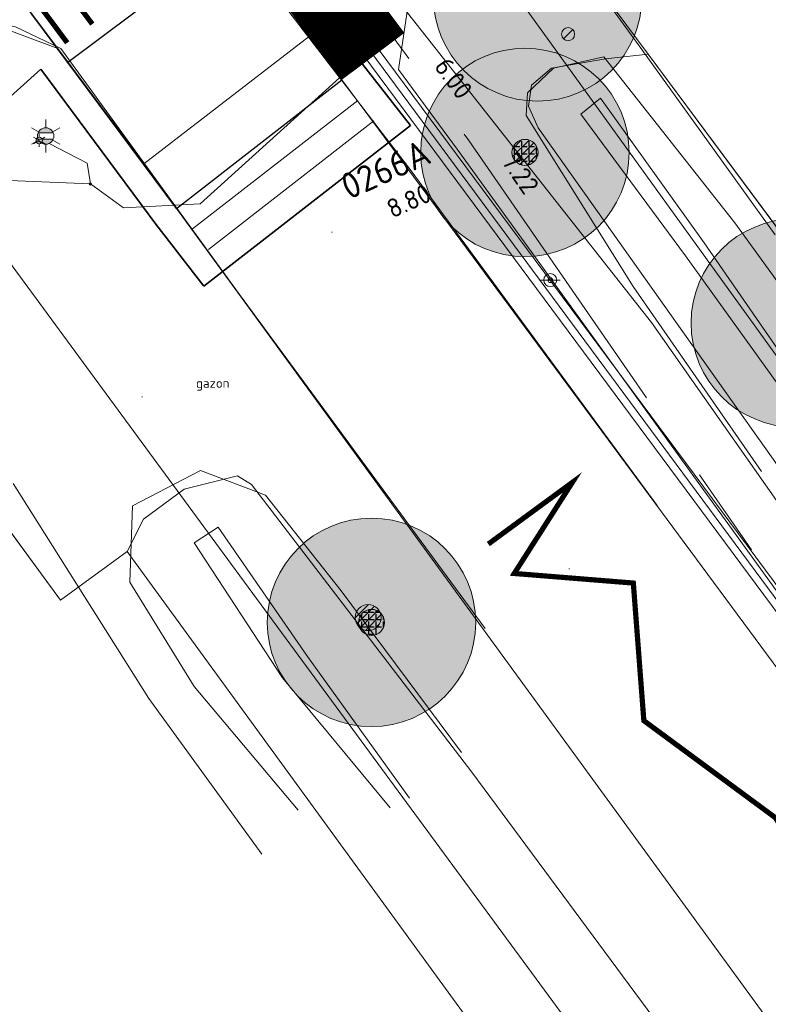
# Model space of a CAD drawing. Header units: metres. Extents: x 163628 to 167855, y 402678 to 405435.
# Tile 170 of 256: x 164804 to 164819, y 403532 to 403551. Entities that reach past the tile are written whole.
import ezdxf
from ezdxf.enums import TextEntityAlignment as Align

# ---------------------------------------------------------------- set-up
doc = ezdxf.new("R2010")
doc.units = ezdxf.units.M
doc.linetypes.add('X-CA190022.004-UO-WHM_Riolering gemeente_NLCS_v0.2$0$RI-GWA', pattern=[18.45, 6, -1.8, 1.75, -1.8, 1.75, -1.8, 1.75, -1.8])
doc.layers.get('0').update_dxf_attribs({"lineweight": 25})
for name, color, linetype, lineweight in [('X-CA190022.004-UO-BGT_Ondergrond$0$GE_201_SHDHek_Lijn_GEM', 253, 'X-CA190022.004-UO-BGT_Ondergrond$0$Hekwerk', 9), ('X-CA190022.004-UO-BGT_Ondergrond$0$GE_203_VGOHaag_Lijn_GEM', 253, 'X-CA190022.004-UO-BGT_Ondergrond$0$Heg', 9), ('X-CA190022.004-UO-BGT_Ondergrond$0$GE_314_WGDRijbaanLokaleweg_Vlak_GEM', 253, 'Continuous', 9), ('X-CA190022.004-UO-BGT_Ondergrond$0$GE_315_WGDRijbaanLokalewegverkeersdrempel_GEM', 253, 'Continuous', 9), ('X-CA190022.004-UO-BGT_Ondergrond$0$GE_316_WGDFietspad_Vlak_GEM', 253, 'Continuous', 9), ('X-CA190022.004-UO-BGT_Ondergrond$0$GE_367_OWGBerm_groenvoorziening_grasenk_GEM', 253, 'Continuous', 9), ('X-CA190022.004-UO-BGT_Ondergrond$0$GE_401_OTDErf_Vlak_GEM', 253, 'Continuous', 9), ('X-CA190022.004-UO-BGT_Ondergrond$0$GE_476_BTDGraslandagrarisch_Vlak_GEM', 253, 'Continuous', 9), ('X-CA190022.004-UO-BGT_Ondergrond$0$GE_523_WTDGreppel_drogesloot_Vlak_GEM', 253, 'Continuous', 9), ('X-CA190022.004-UO-BGT_Ondergrond$0$GE_861_PALLichtmast_Punt_GEM', 253, 'Continuous', 9), ('X-CA190022.004-UO-DTM inmeting$0$B-WE-AL-AANPIJLING-T18', 246, 'Continuous', 0), ('X-CA190022.004-UO-DTM inmeting$0$B-WE-GR-BOOM-S', 246, 'Continuous', 0), ('X-CA190022.004-UO-DTM inmeting$0$B-WE-GW-TALUD_KRUIN-G', 246, 'Continuous', 0), ('X-CA190022.004-UO-DTM inmeting$0$B-WE-GW-TALUD_TEEN-G', 246, 'Continuous', 0), ('X-CA190022.004-UO-DTM inmeting$0$B-WE-IE-MEUBILAIR_WEGMEUBILAIR-S', 246, 'Continuous', 0), ('X-CA190022.004-UO-DTM inmeting$0$B-WE-IE-TERREINAFSCHEIDING_KUNSTMATIG_RASTERHEKWERK-G', 246, 'X-CA190022.004-UO-DTM inmeting$0$IE-TERREINAFSCHEIDING-KUNSTMATIG-OPEN', 0), ('X-CA190022.004-UO-DTM inmeting$0$B-WE-OG-HOOGTEPUNT-S', 246, 'Continuous', 0), ('X-CA190022.004-UO-DTM inmeting$0$B-WE-RI-PUTDEKSELHOOGTE-T25', 246, 'Continuous', 0), ('X-CA190022.004-UO-DTM inmeting$0$B-WE-VH-VERHARDING_ASFALT-G', 246, 'Continuous', 0), ('X-CA190022.004-UO-DWM_Beplanting$0$B-WE-GR-BOOM-S AFKOMSTIG UIT BGT', 252, 'Continuous', 0), ('X-CA190022.004-UO-DWM_Snelfietsroute$0$N-WE-VH-DREMPEL-G', 125, 'Continuous', 25), ('X-CA190022.004-UO-DWM_Snelfietsroute$0$N-WE-VH-KANTVERHARDING-G', 125, 'Continuous', 25), ('X-CA190022.004-UO-DWM_Snelfietsroute$0$N-WE-VH-VERHARDING_ASFALT_ZAAGSNEDE-G', 125, 'X-CA190022.004-UO-DWM_Snelfietsroute$0$VH-ZAAGSNEDE', 25), ('X-CA190022.004-UO-DWM_Snelfietsroute$0$N-WE-VW-MARKERING_LANGS_STREEP_DOORGETROKKEN DREMPEL_010-G', 125, 'Continuous', 25), ('X-CA190022.004-UO-DWM_Snelfietsroute$0$N-WE-VW-MARKERING_LANGS_STREEP_DOORGETROKKEN_010-G', 125, 'Continuous', 25), ('X-CA190022.004-UO-DWM_Snelfietsroute$0$V-WE-VH-VERHARDING_ASFALT-FREESVAK', 125, 'Continuous', 18), ('X-CA190022.004-UO-GZM_Werkgrens_v0.1$0$N-WE-KG-GRENS_SYSTEEMGRENS-G', 7, 'X-CA190022.004-UO-GZM_Werkgrens_v0.1$0$KG-OG', 35), ('X-CA190022.004-UO-KAD_Percelen$0$B-WE-KG-GRENS_PERCEEL-GV', 150, 'Continuous', 9), ('X-CA190022.004-UO-WHM_Riolering gemeente_NLCS_v0.2$0$B-WE-RI-BOB-T18', 214, 'Continuous', 15), ('X-CA190022.004-UO-WHM_Riolering gemeente_NLCS_v0.2$0$B-WE-RI-GWA_TRANSPORTLEIDING-G', 214, 'X-CA190022.004-UO-WHM_Riolering gemeente_NLCS_v0.2$0$RI-GWA', 15), ('X-CA190022.004-UO-WHM_Riolering gemeente_NLCS_v0.2$0$B-WE-RI-PUTDEKSELHOOGTE-T18', 214, 'Continuous', 15), ('X-CA190022.004-UO-WHM_Riolering gemeente_NLCS_v0.2$0$B-WE-RI-PUTNUMMER-T25', 214, 'Continuous', 15)]:
    doc.layers.add(name, color=color, linetype=linetype, lineweight=lineweight)
doc.layers.add('X-CA190022.004-UO-DTM inmeting$0$X-XX-AL-MEETPUNT-S', color=246, linetype='Continuous', lineweight=0, plot=False)
for name, color, linetype in [('X-CA190022.004-UO-DWM_Beplanting$0$B-WE-GR-BOOM-S AFKOMSTIG UIT BOMENBESTAND GEMEENTE', 252, 'Continuous'), ('X-CA190022.004-UO-DWM_Beplanting$0$B-WE-GR-BOOM-S AFKOMSTIG UIT DTM_v0.4', 252, 'Continuous'), ('X-CA190022.004-UO-DWM_Beplanting$0$N-GV-GR-GRAS-A-200', 7, 'Continuous')]:
    doc.layers.add(name, color=color, linetype=linetype)
for name, color, linetype, lineweight, transparency in [('X-CA190022.004-UO-KL_Wenstracé_v0.3$0$N-WE-KL-TRACE_WENSTRACE-G 1.5m', 24, 'Continuous', 35, 0.6), ('X-CA190022.004-UO-KLIC$0$B-OI-KL-DATA_KPN_0000546663_VECT_19O042616-G', 42, 'X-CA190022.004-UO-KLIC$0$1-200 TELEFONIE-KPN', 0, 0.25), ('X-CA190022.004-UO-KLIC$0$B-OI-KL-DATA_ZIGGO BV_0000546674_VECT_19O042616-G', 42, 'X-CA190022.004-UO-KLIC$0$1-200 ZIGGO', 0, 0.25), ('X-CA190022.004-UO-KLIC$0$B-OI-KL-WATER_BW_0000551269_VECT_19O042616-G', 42, 'X-CA190022.004-UO-KLIC$0$1-200 WATERLEIDING', 0, 0.25), ('X-CA190022.004-UO-KLIC$0$B-WE-KL-ET_LS-G', 42, 'X-CA190022.004-UO-KLIC$0$1-200 LAAGSPANNING', 0, 0.25), ('X-CA190022.004-UO-KLIC$0$B-WE-KL-ET_LS_HULPSTUK-S', 42, 'X-CA190022.004-UO-KLIC$0$1-200 LAAGSPANNING', 0, 0.25), ('X-CA190022.004-UO-KLIC$0$B-WE-KL-ET_LS_KABELBED-G', 42, 'X-CA190022.004-UO-KLIC$0$1-200 LAAGSPANNING', 0, 0.25), ('X-CA190022.004-UO-KLIC$0$B-WE-KL-GAS_LD-G', 42, 'X-CA190022.004-UO-KLIC$0$1-200 GASLEIDING LAGE DRUK', 0, 0.25)]:
    doc.layers.add(name, color=color, linetype=linetype, lineweight=lineweight, transparency=transparency)
doc.styles.add('X-CA190022.004-UO-BGT_Ondergrond$0$NLCS-ISO', font='NLCS-ISO.ttf')
doc.styles.add('X-CA190022.004-UO-DTM inmeting$0$NLCS-ISO', font='isocpeur.ttf', dxfattribs={"height": 2.5})
doc.styles.add('X-CA190022.004-UO-KLIC$0$NLCS-ISO', font='NLCS-ISO.ttf')
doc.styles.add('X-CA190022.004-UO-WHM_Riolering gemeente_NLCS_v0.2$0$NLCS-ISO-M200-T18', font='NLCS-ISO.ttf', dxfattribs={"height": 0.36})
doc.styles.add('X-CA190022.004-UO-WHM_Riolering gemeente_NLCS_v0.2$0$NLCS-ISO-M200-T25', font='NLCS-ISO.ttf', dxfattribs={"height": 0.5})
doc.linetypes.add('X-CA190022.004-UO-BGT_Ondergrond$0$Heg', pattern='A,5,-1.5,[2,dgnlstyle-meierijstad.shx,S=0.007937,R=45,X=0,Y=0],-1.5', length=8)
doc.linetypes.add('X-CA190022.004-UO-BGT_Ondergrond$0$Hekwerk', pattern='A,5,-1.5,[2,dgnlstyle-Veghel.shx,S=0.007937,R=0,X=0,Y=0],-1.5', length=8)
doc.linetypes.add('X-CA190022.004-UO-DTM inmeting$0$IE-TERREINAFSCHEIDING-KUNSTMATIG-OPEN', pattern='A,7,-1.5,[67,NLCS.SHX,S=0.75,R=0,X=0,Y=0],-1.5', length=10)
doc.linetypes.add('X-CA190022.004-UO-DWM_Snelfietsroute$0$VH-ZAAGSNEDE', pattern='A,1e-05,-2.54,[181,NLCS.SHX,S=2.54,R=0,X=-2.54,Y=0],-5.08,[181,NLCS.SHX,S=2.54,R=180,X=2.54,Y=0],-2.54', length=10.16001)
doc.linetypes.add('X-CA190022.004-UO-GZM_Werkgrens_v0.1$0$KG-OG', pattern='A,5.5,-1.5,[2,NLCS.SHX,S=0.5,R=0,X=0,Y=0],-1.5', length=8.5)
doc.linetypes.add('X-CA190022.004-UO-KLIC$0$1-200 GASLEIDING LAGE DRUK', pattern='A,1.5,-0.6,["GAS LD",X-CA190022.004-UO-KLIC$0$NLCS-ISO,S=0.24,R=0,X=-0.5,Y=-0.12],-0.7', length=2.8)
doc.linetypes.add('X-CA190022.004-UO-KLIC$0$1-200 LAAGSPANNING', pattern='A,1.5,-0.6,["LS",X-CA190022.004-UO-KLIC$0$NLCS-ISO,S=0.24,R=0,X=-0.45,Y=-0.12],-0.05', length=2.15)
doc.linetypes.add('X-CA190022.004-UO-KLIC$0$1-200 TELEFONIE-KPN', pattern='A,1.5,-0.6,["KPN",X-CA190022.004-UO-KLIC$0$NLCS-ISO,S=0.24,R=0,X=-0.5,Y=-0.12],-0.3', length=2.4)
doc.linetypes.add('X-CA190022.004-UO-KLIC$0$1-200 WATERLEIDING', pattern='A,1.5,-0.6,["WATER",X-CA190022.004-UO-KLIC$0$NLCS-ISO,S=0.24,R=0,X=-0.5,Y=-0.12],-0.65', length=2.75)
doc.linetypes.add('X-CA190022.004-UO-KLIC$0$1-200 ZIGGO', pattern='A,1.5,-0.6,["ZIGGO",X-CA190022.004-UO-KLIC$0$NLCS-ISO,S=0.24,R=0,X=-0.5,Y=-0.12],-0.5', length=2.6)

# ---------------------------------------------------------------- blocks, each defined once
blk = doc.blocks.new('X-CA190022.004-UO-BGT_Ondergrond$0$N-SIE-WEG_LICHTMAST-SO')
h = blk.add_hatch(color=256)
h.paths.add_polyline_path([(1.16, 0.5, 0.658505), (-1.16, 0.5)])
h.paths.add_polyline_path([(-1.16, -0.5, 0.658505), (1.16, -0.5)])
at = {"flags": 128}
for points in [[(0, 1.27), (0, 2.53)], [(-2.19, 1.27), (-1.1, 0.63)], [(-1.16, 0.5), (1.16, 0.5)], [(1.1, 0.63), (2.19, 1.27)], [(-2.19, -1.27), (-1.1, -0.63)], [(-1.16, -0.5), (1.16, -0.5)], [(0, -1.27), (0, -2.53)], [(2.19, -1.27), (1.1, -0.63)]]:
    blk.add_lwpolyline(points, dxfattribs=at)
at = {"ltscale": 0.5}
blk.add_circle((0, 0), 1.27, dxfattribs=at)
at = {"style": 'X-CA190022.004-UO-BGT_Ondergrond$0$NLCS-ISO'}
blk.add_attdef('TYPE', text='', height=1.8, dxfattribs=at).set_placement((0, 2.53), align=Align.BOTTOM_CENTER)
blk = doc.blocks.new('X-CA190022.004-UO-BGT_Ondergrond$0$IMGEOLichtmastpaal')
at = {"xscale": 5, "yscale": 5, "zscale": 5}
blk.add_blockref('X-CA190022.004-UO-BGT_Ondergrond$0$N-SIE-WEG_LICHTMAST-SO', (0.04, 6.39), dxfattribs=at)
blk = doc.blocks.new('X-CA190022.004-UO-DTM inmeting$0$punt')
at = {"color": 0, "lineweight": -2}
blk.add_line((0, 0), (0, 0), dxfattribs=at)
blk = doc.blocks.new('X-CA190022.004-UO-DTM inmeting$0$SOG-HOOGTEPUNT-SO')
for p, q in [((-0.5, 0), (0.5, 0)), ((0, 0.5), (0, -0.5))]:
    blk.add_line(p, q)
blk = doc.blocks.new('X-CA190022.004-UO-DTM inmeting$0$SIE-WEG_VERKEERSBORD_PAAL')
blk.add_line((-0.3, 0), (0.3, 0))
for radius in [0.2, 0.0745]:
    blk.add_circle((0, 0), radius)
at = {"style": 'X-CA190022.004-UO-DTM inmeting$0$NLCS-ISO'}
blk.add_attdef('VERKEERSBORD', (0.2, 0.202), '', height=0.4, dxfattribs=at)
blk = doc.blocks.new('X-CA190022.004-UO-DTM inmeting$0$boom')
h = blk.add_hatch()
h.set_pattern_fill('ANSI31', color=256, scale=0.13)
h.paths.add_polyline_path([(-1, 0, 1), (1, 0, 1)])
blk.add_circle((0, 0), 1)
blk = doc.blocks.new('X-CA190022.004-UO-DTM inmeting$0$B-SIE-WEG_LICHTMAST-SO')
at = {"ltscale": 0.1}
for p, q in [((-0.33, 0.19), (-0.67, 0.39)), ((0, 0.39), (0, 0.77)), ((0.33, 0.19), (0.67, 0.39)), ((-0.33, -0.19), (-0.67, -0.39)), ((0, -0.39), (0, -0.77)), ((0.33, -0.19), (0.67, -0.39))]:
    blk.add_line(p, q, dxfattribs=at)
at = {"flags": 128}
for points in [[(-0.35, 0.15), (0.35, 0.15)], [(-0.35, -0.15), (0.35, -0.15)]]:
    blk.add_lwpolyline(points, dxfattribs=at)
at = {"ltscale": 0.1}
blk.add_circle((0, 0), 0.386, dxfattribs=at)
at = {"style": 'X-CA190022.004-UO-DTM inmeting$0$NLCS-ISO'}
blk.add_attdef('TYPE', text='', height=0.549, dxfattribs=at).set_placement((0, 0.77), align=Align.BOTTOM_CENTER)
blk = doc.blocks.new('X-CA190022.004-UO-DTM inmeting$0$putdeksel 1.03')
at = {"layer": 'X-CA190022.004-UO-DTM inmeting$0$B-WE-RI-PUTDEKSELHOOGTE-T25', "flags": 128}
blk.add_lwpolyline([(-0.177, -0.177), (0.177, 0.177)], dxfattribs=at)
at = {"layer": 'X-CA190022.004-UO-DTM inmeting$0$B-WE-RI-PUTDEKSELHOOGTE-T25'}
blk.add_circle((0, 0), 0.25, dxfattribs=at)
blk = doc.blocks.new('X-CA190022.004-UO-DTM inmeting$0$Putdeksel 1.04')
at = {"layer": 'X-CA190022.004-UO-DTM inmeting$0$B-WE-RI-PUTDEKSELHOOGTE-T25'}
blk.add_blockref('X-CA190022.004-UO-DTM inmeting$0$putdeksel 1.03', (0, 0), dxfattribs=at)
blk = doc.blocks.new('X-CA190022.004-UO-KLIC$0$SKL-WTB_HULP_MOF-SO')
at = {"linetype": 'ByBlock', "lineweight": 18}
h = blk.add_hatch(color=0, dxfattribs=at)
h.dxf.hatch_style = 1
h.paths.add_polyline_path([(-0.5625, 0, 1), (0.5625, 0, 1)])
at = {"color": 0, "linetype": 'ByBlock', "lineweight": 18}
blk.add_circle((0, 0), 0.5625, dxfattribs=at)
at = {"color": 0, "linetype": 'ByBlock', "lineweight": 18, "style": 'X-CA190022.004-UO-KLIC$0$NLCS-ISO', "flags": 1}
for tag, p in [('TYPE', (1.5, 0)), ('OMSCHRIJVING', (1.5, -3)), ('LABEL', (1.5, -1.5))]:
    blk.add_attdef(tag, p, '', height=1, dxfattribs=at)
blk = doc.blocks.new('X-CA190022.004-UO-DWM_Beplanting$0$SGR-BOOM_01-SO')
at = {"linetype": 'ByBlock', "lineweight": 18}
h = blk.add_hatch(color=0, dxfattribs=at)
h.dxf.hatch_style = 1
edge = h.paths.add_edge_path()
edge.add_arc((0, 0), 0.25, 0, 360)
at = {"color": 0, "linetype": 'ByBlock', "lineweight": 18}
for radius in [2, 0.25]:
    blk.add_circle((0, 0), radius, dxfattribs=at)
blk = doc.blocks.new('X-CA190022.004-UO-DWM_Beplanting$0$IMGEOBoom')
at = {"transparency": 33554457}
h = blk.add_hatch(color=256, dxfattribs=at)
h.dxf.hatch_style = 1
edge = h.paths.add_edge_path()
edge.add_arc((0, 0), 100, 0, 360)
edge = h.paths.add_edge_path(flags=17)
edge.add_arc((0, 0), 12.5, 0, 360)
h = blk.add_hatch()
h.set_pattern_fill('ANGLE', color=256)
h.set_pattern_definition([(0, (0, 0), (0, 6.985), [5.08, -1.905]), (90, (0, 0), (-6.985, 4e-16), [5.08, -1.905])])
edge = h.paths.add_edge_path(flags=17)
edge.add_arc((0, 0), 12.5, 0, 360)
at = {"layer": 'X-CA190022.004-UO-DWM_Beplanting$0$N-GV-GR-GRAS-A-200'}
h = blk.add_hatch(color=256, dxfattribs=at)
h.dxf.hatch_style = 1
edge = h.paths.add_edge_path(flags=17)
edge.add_arc((0, 0), 12.5, 0, 360)
at = {"xscale": 50, "yscale": 50, "zscale": 50}
blk.add_blockref('X-CA190022.004-UO-DWM_Beplanting$0$SGR-BOOM_01-SO', (0, 0), dxfattribs=at)

msp = doc.modelspace()

# ---------------------------------------------------------------- linework, layer by layer
at = {"layer": 'X-CA190022.004-UO-BGT_Ondergrond$0$GE_201_SHDHek_Lijn_GEM'}
for p, q in [((164816.43, 403550.653), (164814.494, 403553.261)), ((164824.925, 403539.208), (164816.43, 403550.653))]:
    msp.add_line(p, q, dxfattribs=at)
at = {"layer": 'X-CA190022.004-UO-BGT_Ondergrond$0$GE_203_VGOHaag_Lijn_GEM'}
msp.add_line((164799.971, 403547.237), (164805.156, 403540.166), dxfattribs=at)
at = {"layer": 'X-CA190022.004-UO-BGT_Ondergrond$0$GE_314_WGDRijbaanLokaleweg_Vlak_GEM', "flags": 128}
msp.add_lwpolyline([(164834.55, 403510.41), (164808.003, 403546.836), (164807.381, 403547.69), (164810.555, 403550.158), (164811.257, 403549.212), (164839.612, 403510.857)], dxfattribs=at)
at = {"layer": 'X-CA190022.004-UO-BGT_Ondergrond$0$GE_315_WGDRijbaanLokalewegverkeersdrempel_GEM', "flags": 128}
for points in [[(164808.24, 403553.281), (164809.934, 403550.997), (164806.751, 403548.547), (164805.104, 403550.757), (164804.392, 403551.712), (164807.802, 403553.866), (164808.24, 403553.281)], [(164810.555, 403550.158), (164807.381, 403547.69), (164806.98, 403548.24), (164806.751, 403548.547), (164809.934, 403550.997), (164810.555, 403550.158)]]:
    msp.add_lwpolyline(points, dxfattribs=at)
at = {"layer": 'X-CA190022.004-UO-BGT_Ondergrond$0$GE_316_WGDFietspad_Vlak_GEM', "flags": 128}
msp.add_lwpolyline([(164777.48, 403551.59), (164785.18, 403548.901), (164787.88, 403548.37), (164790.83, 403549), (164797.385, 403552.065), (164798.83, 403552.74), (164801.326, 403554.448), (164801.464, 403555.641), (164802.021, 403554.894), (164804.392, 403551.712), (164805.104, 403550.757), (164803.782, 403551.252), (164803.21, 403551.146), (164798.777, 403549.092), (164797.942, 403548.705), (164793.738, 403546.45)], dxfattribs=at)
at = {"layer": 'X-CA190022.004-UO-BGT_Ondergrond$0$GE_367_OWGBerm_groenvoorziening_grasenk_GEM', "flags": 128}
for points in [[(164839.612, 403510.857), (164811.257, 403549.212), (164810.555, 403550.158), (164809.934, 403550.997), (164808.24, 403553.281), (164808.297, 403554.21), (164810.26, 403555.972), (164811.274, 403557.307), (164812.075, 403556.422), (164814.494, 403553.261), (164816.43, 403550.653), (164815.615, 403550.561)], [(164835.589, 403506.33), (164829.767, 403513.937), (164824.074, 403521.961), (164813.048, 403536.862), (164808.822, 403542.389), (164808.549, 403542.553), (164807.529, 403542.301), (164806.745, 403541.721), (164806.434, 403541.103), (164805.156, 403540.166), (164799.971, 403547.237), (164798.777, 403549.092), (164803.21, 403551.146), (164803.782, 403551.252), (164805.104, 403550.757), (164806.751, 403548.547), (164806.98, 403548.24), (164807.381, 403547.69), (164808.003, 403546.836)], [(164815.615, 403550.561), (164814.577, 403550.382), (164814.194, 403550.055), (164814.139, 403549.655), (164814.32, 403549.236), (164822.388, 403537.856), (164830.712, 403526.694), (164835.681, 403519.727)], [(164808.003, 403546.836), (164834.55, 403510.41)]]:
    msp.add_lwpolyline(points, dxfattribs=at)
at = {"layer": 'X-CA190022.004-UO-BGT_Ondergrond$0$GE_401_OTDErf_Vlak_GEM', "flags": 128}
msp.add_lwpolyline([(164620.047, 403474.794), (164683.071, 403504.746), (164766.236, 403544.544), (164771.263, 403545.786), (164774.138, 403545.724), (164776.394, 403545.354), (164787.928, 403542.792), (164789.839, 403542.878), (164793.081, 403543.524), (164799.971, 403547.237), (164805.156, 403540.166), (164806.434, 403541.103), (164827.881, 403511.643), (164834.892, 403502.714)], dxfattribs=at)
at = {"layer": 'X-CA190022.004-UO-BGT_Ondergrond$0$GE_476_BTDGraslandagrarisch_Vlak_GEM', "flags": 128}
msp.add_lwpolyline([(164835.006, 403525.555), (164824.925, 403539.208), (164816.43, 403550.653), (164814.494, 403553.261), (164812.075, 403556.422), (164815.7, 403561.975), (164822.431, 403572.962)], dxfattribs=at)
at = {"layer": 'X-CA190022.004-UO-BGT_Ondergrond$0$GE_523_WTDGreppel_drogesloot_Vlak_GEM', "flags": 128}
for points in [[(164816.43, 403550.653), (164824.925, 403539.208), (164835.006, 403525.555), (164837.744, 403521.908), (164837.65, 403521.141), (164837.429, 403520.159), (164837.046, 403519.832), (164836.281, 403519.489), (164835.681, 403519.727), (164830.712, 403526.694), (164822.388, 403537.856), (164814.32, 403549.236), (164814.139, 403549.655), (164814.194, 403550.055), (164814.577, 403550.382), (164815.615, 403550.561), (164816.43, 403550.653)], [(164834.892, 403502.714), (164827.881, 403511.643), (164806.434, 403541.103), (164806.745, 403541.721), (164807.529, 403542.301), (164808.549, 403542.553), (164808.822, 403542.389), (164813.048, 403536.862)], [(164813.048, 403536.862), (164824.074, 403521.961), (164829.767, 403513.937), (164835.589, 403506.33)]]:
    msp.add_lwpolyline(points, dxfattribs=at)
at = {"layer": 'X-CA190022.004-UO-DTM inmeting$0$B-WE-GW-TALUD_KRUIN-G'}
for points in [[(164815.58, 403550.602, 9.109), (164814.616, 403550.38, 9.287)], [(164820.708, 403543.809, 8.672), (164818.098, 403547.414, 8.789), (164815.58, 403550.602, 9.109)], [(164818.605, 403542.64, 9.211), (164816.146, 403546.188, 9.244), (164814.089, 403549.47, 9.405), (164814.116, 403549.911, 9.32), (164814.616, 403550.38, 9.287)], [(164809.718, 403536.133, 9.152), (164807.717, 403538.513, 9.142), (164806.487, 403540.516, 9.287), (164806.539, 403541.977, 9.251), (164807.842, 403542.657, 9.265), (164809.091, 403542.182, 9.206), (164810.539, 403540.347, 9.219), (164812.852, 403537.244, 9.148)]]:
    msp.add_polyline3d(points, dxfattribs=at)
at = {"layer": 'X-CA190022.004-UO-DTM inmeting$0$B-WE-GW-TALUD_TEEN-G'}
for points in [[(164815.517, 403549.806, 8.678), (164815.143, 403549.497, 8.657)], [(164819.975, 403543.458, 8.427), (164817.508, 403547.03, 8.546), (164815.517, 403549.806, 8.678)], [(164819.708, 403543.223, 8.421), (164817.149, 403546.777, 8.555), (164815.143, 403549.497, 8.657)], [(164808.18, 403541.571, 8.611), (164807.72, 403541.271, 8.6)], [(164811.853, 403536.368, 8.35), (164809.893, 403539.089, 8.44), (164808.18, 403541.571, 8.611)], [(164811.479, 403536.178, 8.324), (164809.415, 403538.674, 8.434), (164807.72, 403541.271, 8.6)]]:
    msp.add_polyline3d(points, dxfattribs=at)
at = {"layer": 'X-CA190022.004-UO-DTM inmeting$0$B-WE-IE-TERREINAFSCHEIDING_KUNSTMATIG_RASTERHEKWERK-G'}
for p, q in [((164814.791, 403552.831, 9.374), (164816.313, 403550.738, 9.089)), ((164816.313, 403550.738, 9.089), (164818.872, 403547.181, 8.867)), ((164804.246, 403542.405, 9.329), (164806.85, 403538.279, 9.269)), ((164806.85, 403538.279, 9.269), (164809.017, 403535.293, 9.232))]:
    msp.add_line(p, q, dxfattribs=at)
at = {"layer": 'X-CA190022.004-UO-DTM inmeting$0$B-WE-VH-VERHARDING_ASFALT-G'}
for points in [[(164816.604, 403541.988, 9.39), (164811.887, 403548.411, 9.533), (164808.355, 403553.021, 9.627), (164808.206, 403553.888, 9.631), (164808.545, 403554.52, 9.624), (164809.311, 403555.128, 9.616), (164810.51, 403556.327, 9.595), (164811.979, 403558.293, 9.587), (164814.372, 403562.603, 9.551), (164816.062, 403567.497, 9.508)], [(164813.307, 403539.622, 9.393), (164808.59, 403546.034, 9.46), (164805.16, 403550.76, 9.532), (164804.29, 403551.176, 9.539), (164803.673, 403551.297, 9.542), (164803.086, 403551.056, 9.522), (164799.68, 403549.202, 9.384), (164796.43, 403547.785, 9.273), (164794.297, 403546.778, 9.212)]]:
    msp.add_polyline3d(points, dxfattribs=at)
at = {"layer": 'X-CA190022.004-UO-DWM_Snelfietsroute$0$N-WE-VH-DREMPEL-G', "flags": 128}
msp.add_lwpolyline([(164805.298, 403550.497), (164808.514, 403552.911)], dxfattribs=at)
at = {"layer": 'X-CA190022.004-UO-DWM_Snelfietsroute$0$N-WE-VH-KANTVERHARDING-G', "flags": 128}
msp.add_lwpolyline([(164810.555, 403550.158), (164809.11, 403552.108), (164808.514, 403552.911), (164807.802, 403553.866), (164806.107, 403556.13)], dxfattribs=at)
msp.add_lwpolyline([(164807.381, 403547.69), (164804.402, 403551.699), (164802.911, 403553.699, 0.414918), (164799.408, 403554.206), (164798.266, 403553.351), (164797.887, 403553.073), (164796.999, 403552.458), (164796.088, 403551.88), (164795.153, 403551.338), (164794.198, 403550.834), (164793.224, 403550.369)], format="xyb", dxfattribs=at)
at = {"layer": 'X-CA190022.004-UO-DWM_Snelfietsroute$0$N-WE-VH-VERHARDING_ASFALT_ZAAGSNEDE-G', "ltscale": 0.02, "flags": 128}
msp.add_lwpolyline([(164807.381, 403547.69), (164810.555, 403550.158)], dxfattribs=at)
at = {"layer": 'X-CA190022.004-UO-DWM_Snelfietsroute$0$N-WE-VW-MARKERING_LANGS_STREEP_DOORGETROKKEN DREMPEL_010-G', "const_width": 0.1, "flags": 128}
for points in [[(164805.107, 403552.109), (164805.765, 403551.228)], [(164804.626, 403551.751), (164805.284, 403550.869)]]:
    msp.add_lwpolyline(points, dxfattribs=at)
at = {"layer": 'X-CA190022.004-UO-DWM_Snelfietsroute$0$N-WE-VW-MARKERING_LANGS_STREEP_DOORGETROKKEN_010-G', "const_width": 0.1, "flags": 128}
msp.add_lwpolyline([(164813.365, 403541.245), (164814.978, 403542.429), (164813.863, 403540.68), (164816.148, 403540.496), (164816.35, 403537.854), (164818.878, 403535.988), (164820.828, 403532.768)], dxfattribs=at)
at = {"layer": 'X-CA190022.004-UO-DWM_Snelfietsroute$0$V-WE-VH-VERHARDING_ASFALT-FREESVAK', "ltscale": 0.2, "flags": 128}
for points in [[(164807.688, 403547.295), (164810.862, 403549.763)], [(164807.995, 403546.901), (164811.169, 403549.369)]]:
    msp.add_lwpolyline(points, dxfattribs=at)
at = {"layer": 'X-CA190022.004-UO-GZM_Werkgrens_v0.1$0$N-WE-KG-GRENS_SYSTEEMGRENS-G', "ltscale": 0.2, "flags": 128}
msp.add_lwpolyline([(164202.447, 403276.261, -0.007014), (164204.684, 403278.194), (164207.732, 403280.631), (164216.351, 403287.471), (164219.004, 403289.434), (164219.375, 403289.729), (164237.184, 403303.185), (164244.587, 403308.605), (164248.73, 403311.638), (164253.977, 403315.367), (164261.175, 403320.48), (164269.682, 403326.324), (164277.478, 403331.538), (164300.139, 403346.153), (164322.964, 403359.926), (164334.073, 403366.292), (164351.665, 403375.797), (164373.742, 403387.55), (164399.95, 403400.464), (164429.28, 403414.743), (164430.124, 403415.141), (164430.948, 403415.506), (164431.777, 403415.846), (164432.615, 403416.161), (164433.462, 403416.453), (164434.316, 403416.72), (164435.176, 403416.962), (164436.043, 403417.179), (164436.306, 403417.259, -0.099821), (164451.982, 403417.179, 0.131087), (164471.53, 403420.948), (164482.533, 403426.243), (164490.693, 403418.8), (164492.586, 403419.707), (164495.404, 403416.53, -0.0101), (164498.074, 403413.536), (164499.385, 403412.005), (164502.276, 403408.653), (164509.274, 403412.948), (164511.768, 403416.461), (164509.186, 403420.201, -0.175036), (164509.321, 403422.135, -0.180129), (164510.517, 403423.431), (164518.825, 403427.315), (164545.03, 403439.927), (164571.695, 403452.754), (164577.955, 403456.064), (164591.472, 403464.142), (164595.446, 403466.159), (164599.431, 403468.182), (164600.854, 403468.863), (164605.94, 403471.242), (164622.016, 403477.758), (164627.273, 403479.889), (164631.947, 403481.905), (164633.267, 403482.539, 0.084778), (164642.609, 403485.38), (164759.332, 403541.386), (164770.974, 403544.815), (164773.272, 403545.397), (164787.887, 403542.29), (164789.899, 403542.38), (164793.252, 403543.048), (164800.24, 403546.814), (164803.671, 403549.366), (164804.774, 403550.36), (164806.983, 403547.387), (164807.907, 403546.199), (164811.87, 403549.281), (164810.953, 403550.46), (164809.512, 403552.406), (164808.343, 403553.575), (164810.024, 403555.089), (164807.827, 403558.012), (164809.834, 403559.516, 0.087199), (164816.707, 403566.833, -0.136189), (164825.151, 403574.239), (164897.952, 403609.34), (164931.093, 403625.32), (165054.784, 403684.96), (165123.155, 403717.926), (165148.566, 403730.033), (165175.654, 403740.478), (165188.146, 403744.824), (165187.632, 403748.092), (165185.258, 403754.932), (165180.038, 403753.689, 0.027846), (165177.051, 403752.466), (165119.698, 403725.141), (165051.309, 403692.167), (164927.618, 403632.527), (164894.477, 403616.547), (164821.676, 403581.445, 0.136189), (164810.016, 403571.218, -0.087199), (164805.039, 403565.919), (164803.02, 403564.408), (164799.415, 403569.204), (164798.615, 403568.604), (164797.815, 403568.006), (164797.216, 403568.806), (164793.371, 403565.926), (164793.97, 403565.126), (164792.376, 403563.932), (164795.885, 403559.064, -0.201548), (164780.097, 403554.057, 0.075656), (164771.169, 403553.982, -0.009755), (164764.075, 403552.536), (164754.286, 403547.799), (164747.474, 403544.606), (164708.34, 403525.583), (164686.218, 403515.365), (164675.148, 403509.865), (164663.524, 403504.258), (164644.327, 403495.071), (164639.493, 403492.723), (164638.201, 403492.127, -0.201818), (164621.846, 403491.8, 0.209498), (164598.58, 403490.973), (164556.157, 403470.566), (164536.299, 403461.008), (164516.318, 403451.408), (164508.232, 403447.512), (164500.187, 403443.642), (164497.203, 403443.008), (164495.09, 403442.274, 0.130794), (164492.913, 403444.811), (164488.435, 403447.885), (164494.899, 403449.835), (164490.315, 403452.233), (164484.484, 403450.597, -0.076427), (164479.748, 403454.723), (164478.799, 403455.857), (164474.918, 403452.962), (164457.343, 403473.566), (164451.257, 403468.374), (164465.519, 403451.653, -0.484297), (164464.817, 403448.113), (164461.416, 403446.394), (164463.893, 403441.77), (164464.916, 403439.614), (164433.017, 403424.683, 0.05166), (164425.3, 403421.703), (164396.431, 403407.648), (164370.094, 403394.67), (164347.884, 403382.848), (164330.182, 403373.283), (164318.908, 403366.822), (164295.903, 403352.941), (164273.086, 403338.225), (164265.193, 403332.947), (164256.594, 403327.039), (164249.344, 403321.888), (164244.05, 403318.127), (164239.86, 403315.06), (164232.409, 403309.604), (164214.476, 403296.054), (164201.289, 403285.589, 0.012131), (164197.414, 403282.357)], format="xyb", close=True, dxfattribs=at)
at = {"layer": 'X-CA190022.004-UO-KAD_Percelen$0$B-WE-KG-GRENS_PERCEEL-GV', "flags": 128}
msp.add_lwpolyline([(164819.546, 403567.881), (164818.291, 403564.405), (164817.529, 403559.372), (164812.884, 403553.196), (164819.424, 403544.122), (164847.738, 403505.918), (164850.36, 403503.946), (164853.636, 403502.187), (164880.122, 403492.516), (164891.81, 403488.06), (164921.88, 403477.54), (164929.892, 403473.773), (164913.679, 403519.457), (164902.78, 403561.659), (164930.713, 403568.012), (164926.596, 403575.181), (164900.08, 403610.457), (164822.987, 403573.331)], close=True, dxfattribs=at)
for points in [[(164995.489, 403499.804), (164929.892, 403473.773), (164921.88, 403477.54), (164891.81, 403488.06), (164880.122, 403492.516), (164853.636, 403502.187), (164850.36, 403503.946), (164847.738, 403505.918), (164819.424, 403544.122), (164812.884, 403553.196), (164799.538, 403571.715), (164789.551, 403566.923), (164790.783, 403565.26), (164802.649, 403548.73), (164808.436, 403540.853), (164833.316, 403507.004), (164848.867, 403493.07), (164858.048, 403489.835), (164865.033, 403489.542), (164912.727, 403472.756), (164924.085, 403466.159)], [(164860.969, 403463.589), (164858.048, 403489.835), (164848.867, 403493.07), (164833.316, 403507.004), (164808.436, 403540.853), (164802.649, 403548.73), (164793.081, 403543.524), (164789.839, 403542.878), (164787.928, 403542.792), (164774.138, 403545.724), (164771.263, 403545.786), (164766.236, 403544.544), (164758.78, 403541.048), (164619.909, 403474.821)]]:
    msp.add_lwpolyline(points, dxfattribs=at)
at = {"layer": 'X-CA190022.004-UO-KL_Wenstracé_v0.3$0$N-WE-KL-TRACE_WENSTRACE-G 1.5m', "lineweight": 18, "ltscale": 0.2, "const_width": 1.5}
msp.add_lwpolyline([(164805.647, 403557.964), (164811.155, 403550.608)], dxfattribs=at)
at = {"layer": 'X-CA190022.004-UO-KLIC$0$B-OI-KL-DATA_KPN_0000546663_VECT_19O042616-G', "flags": 128}
msp.add_lwpolyline([(164798.167, 403569.833), (164798.167, 403568.833), (164799.167, 403567.5), (164816.5, 403545.5), (164829.833, 403526.5), (164830.833, 403525.5), (164830.833, 403524.833)], dxfattribs=at)
at = {"layer": 'X-CA190022.004-UO-KLIC$0$B-OI-KL-DATA_ZIGGO BV_0000546674_VECT_19O042616-G', "flags": 128}
msp.add_lwpolyline([(164805.5, 403558.5), (164830.5, 403524.833)], dxfattribs=at)
at = {"layer": 'X-CA190022.004-UO-KLIC$0$B-OI-KL-WATER_BW_0000551269_VECT_19O042616-G', "flags": 128}
msp.add_lwpolyline([(164796.167, 403570.167), (164796.833, 403570.167), (164797.167, 403569.5), (164805.167, 403559.5), (164805.167, 403558.5), (164805.833, 403557.833), (164830.5, 403524.5)], dxfattribs=at)
at = {"layer": 'X-CA190022.004-UO-KLIC$0$B-WE-KL-ET_LS-G'}
for points in [[(164810.437, 403551.35), (164810.978, 403550.618)], [(164657.951, 403493.927), (164661.638, 403495.726), (164663.401, 403496.595), (164665.11, 403497.443), (164668.366, 403499.079), (164670.646, 403500.042), (164685.249, 403507.091), (164768.397, 403547.227), (164773.792, 403548.322), (164776.097, 403547.56), (164783.289, 403545.024), (164792.946, 403545.181), (164800.264, 403548.385), (164805.728, 403548.159), (164806.363, 403547.702), (164807.837, 403547.779), (164810.978, 403550.618)], [(164810.978, 403550.618), (164830.42, 403524.414)], [(164805.728, 403548.159), (164805.666, 403548.558), (164804.935, 403548.934)]]:
    msp.add_lwpolyline(points, dxfattribs=at)
at = {"layer": 'X-CA190022.004-UO-KLIC$0$B-WE-KL-ET_LS_KABELBED-G'}
for points in [[(164810.437, 403551.35), (164810.978, 403550.618)], [(164657.951, 403493.927), (164661.638, 403495.726), (164663.401, 403496.595), (164665.11, 403497.443), (164668.366, 403499.079), (164670.646, 403500.042), (164685.249, 403507.091), (164768.397, 403547.227), (164773.792, 403548.322), (164776.097, 403547.56), (164783.289, 403545.024), (164792.946, 403545.181), (164800.264, 403548.385), (164805.728, 403548.159), (164806.363, 403547.702), (164807.837, 403547.779), (164810.978, 403550.618)], [(164810.978, 403550.618), (164830.42, 403524.414)]]:
    msp.add_lwpolyline(points, dxfattribs=at)
at = {"layer": 'X-CA190022.004-UO-KLIC$0$B-WE-KL-GAS_LD-G'}
msp.add_lwpolyline([(164830.408, 403524.408), (164828.962, 403526.416), (164812.768, 403548.825), (164811.639, 403550.353), (164812.416, 403555.528), (164812.014, 403556.101), (164809.143, 403560.195), (164808.021, 403561.795), (164809.062, 403564.861), (164806.109, 403570.727)], dxfattribs=at)
at = {"layer": 'X-CA190022.004-UO-WHM_Riolering gemeente_NLCS_v0.2$0$B-WE-RI-GWA_TRANSPORTLEIDING-G'}
for p, q in [((164802, 403564), (164812.992, 403548.992)), ((164812.992, 403548.992), (164832.992, 403520))]:
    msp.add_line(p, q, dxfattribs=at)

# ---------------------------------------------------------------- block references
at = {"layer": 'X-CA190022.004-UO-BGT_Ondergrond$0$GE_861_PALLichtmast_Punt_GEM', "xscale": 0.025, "yscale": 0.025, "zscale": 0.025}
msp.add_blockref('X-CA190022.004-UO-BGT_Ondergrond$0$IMGEOLichtmastpaal', (164804.869, 403548.919), dxfattribs=at)
at = {"layer": 'X-CA190022.004-UO-DTM inmeting$0$B-WE-GR-BOOM-S', "linetype": 'ByBlock', "lineweight": -2, "xscale": 0.25, "yscale": 0.25, "zscale": 0.25}
for p in [(164814.069, 403548.764, 9.538), (164811.059, 403539.833, 9.475)]:
    msp.add_blockref('X-CA190022.004-UO-DTM inmeting$0$boom', p, dxfattribs=at)
at = {"layer": 'X-CA190022.004-UO-DTM inmeting$0$B-WE-IE-MEUBILAIR_WEGMEUBILAIR-S', "linetype": 'ByBlock', "lineweight": -2}
for name, p, xscale, yscale, zscale in [('X-CA190022.004-UO-DTM inmeting$0$B-SIE-WEG_LICHTMAST-SO', (164804.747, 403548.993, 9.54), 0.1620167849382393, 0.1620167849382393, 0.1620167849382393), ('X-CA190022.004-UO-DTM inmeting$0$SIE-WEG_VERKEERSBORD_PAAL', (164814.555, 403546.312, 9.451), 0.6250000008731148, 0.6250000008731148, 0.6250000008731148)]:
    msp.add_blockref(name, p, dxfattribs=dict(at, xscale=xscale, yscale=yscale, zscale=zscale))
at = {"layer": 'X-CA190022.004-UO-DTM inmeting$0$B-WE-OG-HOOGTEPUNT-S', "linetype": 'ByBlock', "lineweight": -2, "xscale": 0.01, "yscale": 0.01, "zscale": 0.01}
for p in [(164810.362, 403547.23, 9.528), (164806.722, 403544.072, 9.354), (164814.917, 403540.766, 9.44)]:
    msp.add_blockref('X-CA190022.004-UO-DTM inmeting$0$SOG-HOOGTEPUNT-SO', p, dxfattribs=at)
at = {"layer": 'X-CA190022.004-UO-DTM inmeting$0$B-WE-RI-PUTDEKSELHOOGTE-T25', "linetype": 'ByBlock', "lineweight": -2, "xscale": 0.5000000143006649, "yscale": 0.5000000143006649, "zscale": 0.5000000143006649}
msp.add_blockref('X-CA190022.004-UO-DTM inmeting$0$Putdeksel 1.04', (164814.896, 403551.035, 9.522), dxfattribs=at)
at = {"layer": 'X-CA190022.004-UO-DTM inmeting$0$X-XX-AL-MEETPUNT-S', "linetype": 'ByBlock', "lineweight": -2}
for p in [(164805.16, 403550.76, 9.532), (164816.313, 403550.738, 9.089), (164815.58, 403550.602, 9.109), (164814.616, 403550.38, 9.287), (164814.116, 403549.911, 9.32), (164815.517, 403549.806, 8.678), (164814.089, 403549.47, 9.405), (164815.143, 403549.497, 8.657), (164811.887, 403548.411, 9.533), (164818.098, 403547.414, 8.789), (164817.508, 403547.03, 8.546), (164817.149, 403546.777, 8.555), (164816.146, 403546.188, 9.244), (164808.59, 403546.034, 9.46), (164808.076, 403544.307, 9.383), (164807.842, 403542.657, 9.265), (164818.605, 403542.64, 9.211), (164809.091, 403542.182, 9.206), (164806.539, 403541.977, 9.251), (164816.604, 403541.988, 9.39), (164808.18, 403541.571, 8.611), (164807.72, 403541.271, 8.6), (164806.487, 403540.516, 9.287), (164810.539, 403540.347, 9.219), (164813.307, 403539.622, 9.393), (164809.893, 403539.089, 8.44), (164809.415, 403538.674, 8.434), (164807.717, 403538.513, 9.142), (164806.85, 403538.279, 9.269), (164812.852, 403537.244, 9.148), (164811.853, 403536.368, 8.35), (164811.479, 403536.178, 8.324), (164809.718, 403536.133, 9.152), (164809.017, 403535.293, 9.232)]:
    msp.add_blockref('X-CA190022.004-UO-DTM inmeting$0$punt', p, dxfattribs=at)
at = {"layer": 'X-CA190022.004-UO-DWM_Beplanting$0$B-WE-GR-BOOM-S AFKOMSTIG UIT BGT', "xscale": 0.02, "yscale": 0.02, "zscale": 0.02}
msp.add_blockref('X-CA190022.004-UO-DWM_Beplanting$0$IMGEOBoom', (164811.123, 403539.741), dxfattribs=at)
at = {"layer": 'X-CA190022.004-UO-DWM_Beplanting$0$B-WE-GR-BOOM-S AFKOMSTIG UIT BOMENBESTAND GEMEENTE', "xscale": 0.02, "yscale": 0.02, "zscale": 0.02}
msp.add_blockref('X-CA190022.004-UO-DWM_Beplanting$0$IMGEOBoom', (164811.123, 403539.741), dxfattribs=at)
at = {"layer": 'X-CA190022.004-UO-DWM_Beplanting$0$B-WE-GR-BOOM-S AFKOMSTIG UIT DTM_v0.4', "linetype": 'ByBlock', "lineweight": -2, "xscale": 0.02, "yscale": 0.02, "zscale": 0.02}
for p in [(164814.312, 403551.748, 9.483), (164814.069, 403548.764, 9.538), (164819.256, 403545.489, 8.461)]:
    msp.add_blockref('X-CA190022.004-UO-DWM_Beplanting$0$IMGEOBoom', p, dxfattribs=at)
at = {"layer": 'X-CA190022.004-UO-KLIC$0$B-WE-KL-ET_LS_HULPSTUK-S', "xscale": 0.04, "yscale": 0.04, "zscale": 0.2}
for p in [(164810.978, 403550.618), (164805.728, 403548.159)]:
    msp.add_blockref('X-CA190022.004-UO-KLIC$0$SKL-WTB_HULP_MOF-SO', p, dxfattribs=at)

# ---------------------------------------------------------------- texts
at = {"layer": 'X-CA190022.004-UO-DTM inmeting$0$B-WE-AL-AANPIJLING-T18', "linetype": 'ByBlock', "insert": (164808.076, 403544.307, 9.383), "char_height": 0.18, "attachment_point": 5, "style": 'X-CA190022.004-UO-DTM inmeting$0$NLCS-ISO'}
msp.add_mtext('gazon', dxfattribs=at)
at = {"layer": 'X-CA190022.004-UO-WHM_Riolering gemeente_NLCS_v0.2$0$B-WE-RI-BOB-T18', "style": 'X-CA190022.004-UO-WHM_Riolering gemeente_NLCS_v0.2$0$NLCS-ISO-M200-T18'}
for s, rotation, p in [('6.00', 306.2593, (164812.311, 403550.411)), ('7.22', 304.5979, (164813.603, 403548.59))]:
    msp.add_text(s, height=0.36, rotation=rotation, dxfattribs=at).set_placement(p)
at = {"layer": 'X-CA190022.004-UO-WHM_Riolering gemeente_NLCS_v0.2$0$B-WE-RI-PUTDEKSELHOOGTE-T18', "style": 'X-CA190022.004-UO-WHM_Riolering gemeente_NLCS_v0.2$0$NLCS-ISO-M200-T18'}
msp.add_text('8.80', height=0.36, rotation=24.28, dxfattribs=at).set_placement((164811.522, 403547.491))
at = {"layer": 'X-CA190022.004-UO-WHM_Riolering gemeente_NLCS_v0.2$0$B-WE-RI-PUTNUMMER-T25', "style": 'X-CA190022.004-UO-WHM_Riolering gemeente_NLCS_v0.2$0$NLCS-ISO-M200-T25'}
msp.add_text('0266A', height=0.5, rotation=24.28, dxfattribs=at).set_placement((164810.688, 403547.847))

doc.saveas('drawing.dxf')
